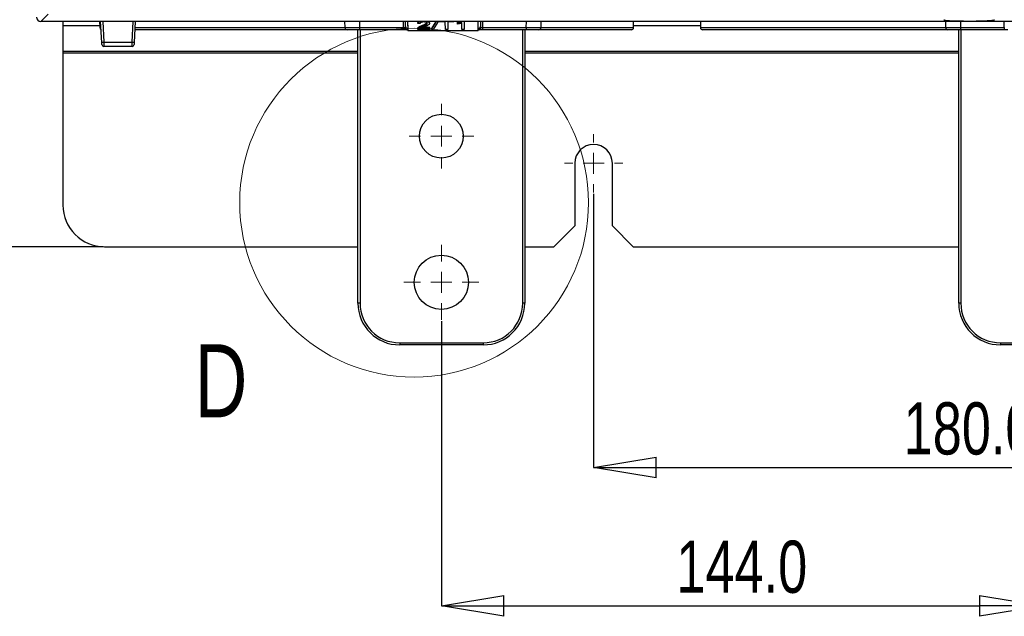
# Paper-space layout 'Sheet1' of a CAD drawing. Header units: millimetres. Extents: x -7 to 420, y -21 to 297.
# Tile 21 of 105: x 33 to 81, y 111 to 139. Entities that reach past the tile are written whole.
import ezdxf

# ---------------------------------------------------------------- set-up
doc = ezdxf.new("R2010")
doc.units = ezdxf.units.MM
doc.header["$PDSIZE"] = -1
doc.styles.add('SLDTEXTSTYLE1', font='TXT', dxfattribs={"width": 0.75})
doc.dimstyles.new('SLDDIMSTYLE1', dxfattribs={"dimtxt": 2.5, "dimasz": 3, "dimexe": 0, "dimexo": 0.0625, "dimtad": 1, "dimdec": 1, "dimlfac": 5, "dimrnd": 1e-09, "dimzin": 4, "dimdsep": 46, "dimtxsty": 'SLDTEXTSTYLE1', "dimblk1": 'CLOSED', "dimblk2": 'CLOSED', "dimsah": 1, "dimcen": 0.09, "dimadec": 0, "dimazin": 1, "dimtfac": 1, "dimtofl": 0, "dimtmove": 0, "dimatfit": 3, "dimldrblk": 'CLOSED', "dimfxl": 1, "dimfrac": 2, "dimtolj": 1, "dimtzin": 12, "dimarcsym": 0})

# ---------------------------------------------------------------- blocks, each defined once
blk = doc.blocks.new('_Closed')
at = {"color": 0, "linetype": 'ByBlock', "lineweight": -2}
for p, q in [((-1, 0.166667), (0, 0)), ((-1, 0.166667), (-1, -0.166667)), ((0, 0), (-1, -0.166667)), ((0, 0), (-1, 0))]:
    blk.add_line(p, q, dxfattribs=at)
blk = doc.blocks.new('_D_2')
at = {"color": 0, "linetype": 'Continuous', "lineweight": -2}
for p, q in [((61, 130.802), (61, 117.687)), ((97, 130.802), (97, 117.687)), ((64, 117.687), (94, 117.687))]:
    blk.add_line(p, q, dxfattribs=at)
at = {"layer": 'Defpoints', "color": 0}
for p in [(61, 130.865), (97, 130.865), (97, 117.687)]:
    blk.add_point(p, dxfattribs=at)
at = {"color": 0, "lineweight": -2, "xscale": 3, "yscale": 3, "zscale": 3, "rotation": 180}
blk.add_blockref('_Closed', (61, 117.687), dxfattribs=at)
at = {"color": 0, "lineweight": -2, "xscale": 3, "yscale": 3, "zscale": 3}
blk.add_blockref('_Closed', (97, 117.687), dxfattribs=at)
at = {"color": 0, "lineweight": 18, "insert": (79, 120.812), "char_height": 2.5, "attachment_point": 2, "style": 'SLDTEXTSTYLE1'}
blk.add_mtext('\\A1;180.0', dxfattribs=at)
blk = doc.blocks.new('_D_3')
at = {"color": 0, "linetype": 'Continuous', "lineweight": -2}
for p, q in [((53.705, 124.702), (53.705, 111.06)), ((82.505, 124.702), (82.505, 111.06)), ((56.705, 111.06), (79.505, 111.06))]:
    blk.add_line(p, q, dxfattribs=at)
at = {"layer": 'Defpoints', "color": 0}
for p in [(53.705, 124.764), (82.505, 124.764), (82.505, 111.06)]:
    blk.add_point(p, dxfattribs=at)
at = {"color": 0, "lineweight": -2, "xscale": 3, "yscale": 3, "zscale": 3, "rotation": 180}
blk.add_blockref('_Closed', (53.705, 111.06), dxfattribs=at)
at = {"color": 0, "lineweight": -2, "xscale": 3, "yscale": 3, "zscale": 3}
blk.add_blockref('_Closed', (82.505, 111.06), dxfattribs=at)
at = {"color": 0, "lineweight": 18, "insert": (68.105, 114.185), "char_height": 2.5, "attachment_point": 2, "style": 'SLDTEXTSTYLE1'}
blk.add_mtext('\\A1;144.0', dxfattribs=at)
blk = doc.blocks.new('_D_8')
at = {"color": 0, "linetype": 'Continuous', "lineweight": -2}
for p, q in [((37.497, 242.665), (20.733, 242.665)), ((20.733, 239.665), (20.733, 131.265)), ((37.497, 128.265), (20.733, 128.265))]:
    blk.add_line(p, q, dxfattribs=at)
at = {"layer": 'Defpoints', "color": 0}
for p in [(37.56, 242.665), (20.733, 128.265), (37.56, 128.265)]:
    blk.add_point(p, dxfattribs=at)
at = {"color": 0, "lineweight": -2, "xscale": 3, "yscale": 3, "zscale": 3}
for p, rotation in [((20.733, 242.665), 90.0000000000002), ((20.733, 128.265), 270.0000000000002)]:
    blk.add_blockref('_Closed', p, dxfattribs=dict(at, rotation=rotation))
at = {"color": 0, "lineweight": 18, "insert": (17.608, 185.465), "char_height": 2.5, "attachment_point": 2, "rotation": 90, "style": 'SLDTEXTSTYLE1'}
blk.add_mtext('\\A1;572.0', dxfattribs=at)
blk = doc.blocks.new('SW_CENTERMARKSYMBOL_0')
at = {"color": 0, "linetype": 'Continuous', "lineweight": 18}
for p, q in [((0, 1), (0, 1.8)), ((0, 0), (0, 0.5)), ((-1, 0), (-1.8, 0)), ((0, 0), (-0.5, 0)), ((0, 0), (0, -0.5)), ((0, 0), (0.5, 0)), ((1, 0), (1.8, 0)), ((0, -1), (0, -1.8))]:
    blk.add_line(p, q, dxfattribs=at)
blk = doc.blocks.new('SW_CENTERMARKSYMBOL_1')
at = {"color": 0, "linetype": 'Continuous', "lineweight": 18}
for p, q in [((0, 1), (0, 1.55)), ((0, 0), (0, 0.5)), ((-1, 0), (-1.55, 0)), ((0, 0), (-0.5, 0)), ((0, 0), (0, -0.5)), ((0, 0), (0.5, 0)), ((1, 0), (1.55, 0)), ((0, -1), (0, -1.55))]:
    blk.add_line(p, q, dxfattribs=at)
blk = doc.blocks.new('SW_CENTERMARKSYMBOL_7')
at = {"color": 0, "linetype": 'Continuous', "lineweight": 18}
for p, q in [((0, 1), (0, 1.4)), ((0, 0), (0, 0.5)), ((-1, 0), (-1.4, 0)), ((0, 0), (-0.5, 0)), ((0, 0), (0, -0.5)), ((0, 0), (0.5, 0)), ((1, 0), (1.4, 0)), ((0, -1), (0, -1.4))]:
    blk.add_line(p, q, dxfattribs=at)

psp = doc.layouts.new('Sheet1')

# ---------------------------------------------------------------- linework, layer by layer
at = {"color": 7, "linetype": 'Continuous', "lineweight": 25}
for p, q in [((34.852, 139.417), (34.5, 139.065)), ((123.5, 139.065), (34.5, 139.065)), ((35.56, 139.065), (35.56, 138.861)), ((35.56, 138.861), (35.56, 137.643)), ((37.322, 139.065), (37.325, 138.764)), ((37.421, 138.059), (37.369, 139.065)), ((39.032, 139.065), (38.979, 138.059)), ((49.085, 138.764), (49.082, 139.065)), ((51.989, 138.821), (51.987, 139.065)), ((52.086, 139.065), (52.089, 138.731)), ((52.086, 139.065), (52.09, 138.629)), ((52.577, 138.967), (52.577, 139.011)), ((52.687, 138.962), (52.577, 138.967)), ((52.785, 138.822), (52.785, 138.866)), ((53.137, 138.968), (53.138, 139.012)), ((53.438, 139.065), (53.227, 138.715)), ((53.227, 138.671), (53.465, 139.065)), ((53.557, 139.065), (53.312, 138.671)), ((53.603, 139.036), (53.603, 139.065)), ((53.892, 139.036), (53.603, 139.036)), ((53.895, 138.671), (53.892, 139.036)), ((54.015, 139.036), (54.012, 138.671)), ((54.303, 139.036), (54.015, 139.036)), ((54.303, 139.065), (54.303, 139.036)), ((54.481, 138.978), (54.48, 139.022)), ((54.481, 138.932), (54.481, 138.978)), ((54.691, 138.671), (54.688, 138.994)), ((54.8, 139.065), (54.796, 138.671)), ((55.47, 138.629), (55.474, 139.065)), ((55.472, 138.731), (55.474, 139.065)), ((55.574, 139.065), (55.572, 138.821)), ((58.478, 139.065), (58.476, 138.764)), ((62.916, 138.764), (62.918, 139.065)), ((66.122, 139.065), (66.125, 138.764)), ((77.885, 138.764), (77.882, 139.065)), ((49.185, 138.665), (39.011, 138.665)), ((49.785, 138.665), (49.185, 138.665)), ((49.705, 125.564), (49.705, 138.665)), ((49.785, 138.764), (51.889, 138.764)), ((49.785, 138.764), (49.785, 138.665)), ((51.889, 138.665), (49.785, 138.665)), ((51.889, 138.764), (51.889, 138.665)), ((52.062, 138.665), (51.889, 138.665)), ((52.089, 138.665), (52.062, 138.665)), ((52.089, 138.731), (52.089, 138.665)), ((52.09, 138.629), (52.089, 138.665)), ((52.09, 138.629), (55.47, 138.629)), ((52.568, 138.671), (52.568, 138.715)), ((53.146, 138.671), (52.568, 138.671)), ((52.58, 138.705), (52.579, 138.749)), ((52.702, 138.719), (53.147, 138.719)), ((53.147, 138.764), (52.793, 138.764)), ((53.147, 138.719), (53.146, 138.671)), ((53.147, 138.719), (53.147, 138.764)), ((53.227, 138.671), (53.227, 138.715)), ((53.312, 138.671), (53.227, 138.671)), ((54.012, 138.671), (53.895, 138.671)), ((54.796, 138.671), (54.691, 138.671)), ((55.47, 138.629), (55.471, 138.665)), ((55.471, 138.665), (55.472, 138.731)), ((55.498, 138.665), (55.471, 138.665)), ((55.671, 138.665), (55.498, 138.665)), ((55.671, 138.764), (55.671, 138.665)), ((55.671, 138.764), (57.776, 138.764)), ((57.776, 138.665), (55.671, 138.665)), ((57.705, 138.665), (57.705, 125.564)), ((57.776, 138.764), (57.776, 138.665)), ((58.376, 138.665), (57.776, 138.665)), ((62.816, 138.665), (58.387, 138.665)), ((77.985, 138.665), (66.225, 138.665)), ((78.585, 138.665), (77.985, 138.665)), ((78.505, 125.564), (78.505, 138.665)), ((78.585, 138.764), (80.689, 138.764)), ((78.585, 138.764), (78.585, 138.665)), ((80.689, 138.665), (78.585, 138.665)), ((80.689, 138.764), (80.689, 138.665)), ((80.862, 138.665), (80.689, 138.665)), ((37.521, 138.063), (38.879, 138.063)), ((38.874, 137.865), (37.527, 137.865)), ((35.56, 137.643), (35.56, 137.563)), ((35.56, 137.563), (35.56, 130.265)), ((60.1, 132.265), (60.1, 129.265)), ((61.9, 129.265), (61.9, 132.265)), ((59.1, 128.265), (60.1, 129.265)), ((61.9, 129.265), (62.9, 128.265)), ((37.56, 128.265), (49.705, 128.265)), ((57.705, 128.265), (59.1, 128.265)), ((62.9, 128.265), (78.505, 128.265)), ((49.805, 125.564), (49.705, 125.564)), ((57.705, 125.564), (57.605, 125.564)), ((78.605, 125.564), (78.505, 125.564)), ((51.705, 123.664), (55.705, 123.664)), ((51.705, 123.664), (51.705, 123.564)), ((55.705, 123.664), (55.705, 123.564)), ((80.505, 123.664), (84.505, 123.664)), ((80.505, 123.664), (80.505, 123.564)), ((55.705, 123.564), (51.705, 123.564)), ((84.505, 123.564), (80.505, 123.564))]:
    psp.add_line(p, q, dxfattribs=at)
at = {"color": 8, "linetype": 'Continuous', "lineweight": 25}
for p, q in [((35.56, 138.861), (37.324, 138.861)), ((37.469, 139.065), (37.521, 138.063)), ((38.879, 138.063), (38.932, 139.065)), ((49.782, 139.065), (49.785, 138.764)), ((51.889, 138.764), (51.887, 139.065)), ((55.674, 139.065), (55.671, 138.764)), ((57.776, 138.764), (57.778, 139.065)), ((62.917, 138.861), (66.124, 138.861)), ((78.582, 139.065), (78.585, 138.764)), ((80.689, 138.764), (80.687, 139.065)), ((37.325, 138.764), (37.385, 138.764)), ((39.016, 138.764), (49.085, 138.764)), ((49.805, 138.665), (49.805, 125.564)), ((57.605, 125.564), (57.605, 138.665)), ((58.476, 138.764), (62.916, 138.764)), ((66.125, 138.764), (77.885, 138.764)), ((78.605, 138.665), (78.605, 125.564)), ((35.56, 137.643), (49.705, 137.643)), ((35.56, 137.563), (49.705, 137.563)), ((57.705, 137.643), (78.505, 137.643)), ((57.705, 137.563), (78.505, 137.563))]:
    psp.add_line(p, q, dxfattribs=at)
at = {"color": 7, "linetype": 'Continuous', "lineweight": 25, "flags": 128}
for points in [[(37.427, 137.96), (37.427, 137.961), (37.426, 137.967), (37.426, 137.976), (37.425, 137.988), (37.424, 138.003), (37.423, 138.021), (37.422, 138.039), (37.421, 138.059)], [(37.521, 138.063), (37.522, 138.024), (37.523, 137.987), (37.524, 137.953), (37.525, 137.923), (37.526, 137.898), (37.526, 137.88), (37.526, 137.869), (37.527, 137.865)], [(38.874, 137.865), (38.874, 137.869), (38.874, 137.88), (38.875, 137.898), (38.875, 137.923), (38.876, 137.953), (38.877, 137.987), (38.878, 138.024), (38.879, 138.063)], [(38.979, 138.059), (38.978, 138.039), (38.977, 138.021), (38.976, 138.003), (38.975, 137.988), (38.975, 137.976), (38.974, 137.967), (38.974, 137.961), (38.974, 137.96)]]:
    psp.add_lwpolyline(points, dxfattribs=at)
at = {"color": 7, "linetype": 'Continuous', "lineweight": 18}
psp.add_circle((52.397, 130.379), 8.36, dxfattribs=at)
at = {"color": 7, "linetype": 'Continuous', "lineweight": 25}
for centre, radius in [((53.705, 133.564), 1.05), ((53.705, 126.564), 1.3)]:
    psp.add_circle(centre, radius, dxfattribs=at)
for centre, radius, start, end in [((52.084, 138.826), 0.0957, 183.3439, 272.6868), ((55.476, 138.826), 0.0957, 267.3132, 356.6561), ((37.425, 138.765), 0.1, 180.5, 249.4002), ((49.185, 138.765), 0.1, 180.5, 270), ((58.376, 138.765), 0.1, 270, 359.5), ((62.816, 138.765), 0.1, 270, 359.5), ((66.225, 138.765), 0.1, 180.5, 270), ((77.985, 138.765), 0.1, 180.5, 270), ((37.347, 140.912), 2.855, 271.4968, 273.5031), ((37.527, 137.965), 0.1, 183, 270), ((38.874, 137.965), 0.1, 270, 357), ((39.053, 140.912), 2.854, 266.4966, 268.5034), ((61, 132.265), 0.9, 0, 180), ((37.56, 130.265), 2, 180, 270), ((51.705, 125.564), 2, 180, 270), ((51.705, 125.564), 1.9, 180, 270), ((55.705, 125.564), 1.9, 270, 0), ((55.705, 125.564), 2, 270, 0), ((80.505, 125.564), 2, 180, 270), ((80.505, 125.564), 1.9, 180, 270)]:
    psp.add_arc(centre, radius, start, end, dxfattribs=at)
for centre, major_axis, ratio, start_param, end_param in [((34.5, 139.265), (-0.142, -0.142), 0.997265, 5.499157, 7.067214), ((51.889, 138.821), (0.0994, -0.0121), 0.929702, 5.743717, 6.404472), ((55.672, 138.821), (0.0994, 0.0121), 0.929702, 3.020306, 3.681061), ((79, 139.144), (1.215, 0), 0.052408, 3.312807, 6.009302), ((49.785, 138.765), (0.7, 0.001), 0.001247, 3.141602, 4.712322), ((51.889, 138.765), (0.1, -0.001), 0.008724, 4.712617, 5.622582), ((51.889, 138.731), (0.2, 0), 0.461511, 5.544666, 6.288324), ((55.672, 138.731), (0.2, 0), 0.461511, 3.136454, 3.880112), ((55.671, 138.765), (0.1, 0.001), 0.008724, 3.802196, 4.712161), ((57.776, 138.765), (0.7, -0.001), 0.001247, 4.712456, 6.283176), ((78.585, 138.765), (0.7, 0.001), 0.001247, 3.141602, 4.712322)]:
    psp.add_ellipse(centre, major_axis=major_axis, ratio=ratio, start_param=start_param, end_param=end_param, dxfattribs=at)
at = {"color": 8, "linetype": 'Continuous', "lineweight": 25}
for start_param, end_param in [(3.141135, 3.312807), (6.009302, 6.283643)]:
    psp.add_ellipse((79, 139.144), major_axis=(1.215, 0), ratio=0.052408, start_param=start_param, end_param=end_param, dxfattribs=at)
at = {"color": 7, "linetype": 'Continuous', "lineweight": 25}
for points, knots in [([(52.612, 139.065), (52.6, 139.053), (52.583, 139.036), (52.578, 139.017), (52.577, 139.011)], [0, 0, 0, 0, 0.657438, 1, 1, 1, 1]), ([(52.577, 138.967), (52.586, 138.988), (52.599, 139.02), (52.656, 139.053), (52.694, 139.061), (52.709, 139.065)], [0, 0, 0, 0, 0.5377958, 0.8253737, 1, 1, 1, 1]), ([(52.785, 138.866), (52.743, 138.85), (52.679, 138.826), (52.612, 138.785), (52.59, 138.761), (52.579, 138.749)], [0, 0, 0, 0, 0.480224, 0.735667, 1, 1, 1, 1]), ([(52.58, 138.705), (52.6, 138.725), (52.634, 138.758), (52.713, 138.795), (52.761, 138.813), (52.785, 138.822)], [0, 0, 0, 0, 0.44911, 0.725749, 1, 1, 1, 1]), ([(52.86, 139.036), (52.839, 139.035), (52.8, 139.034), (52.75, 139.023), (52.714, 139.007), (52.692, 138.985), (52.689, 138.97), (52.687, 138.962)], [0, 0, 0, 0, 0.227286, 0.414683, 0.602407, 0.78394, 1, 1, 1, 1]), ([(52.887, 138.8), (52.87, 138.793), (52.834, 138.779), (52.766, 138.755), (52.727, 138.733), (52.702, 138.719)], [0, 0, 0, 0, 0.271721, 0.543629, 1, 1, 1, 1]), ([(53.012, 138.981), (53.012, 138.98), (53.004, 138.964), (52.95, 138.937), (52.873, 138.901), (52.814, 138.878), (52.785, 138.866)], [0, 0, 0, 0, 0.0186713, 0.3308239, 0.667996, 1, 1, 1, 1]), ([(52.785, 138.822), (52.812, 138.832), (52.866, 138.854), (52.948, 138.89), (53.016, 138.928), (53.024, 138.958), (53.027, 138.968)], [0, 0, 0, 0, 0.253049, 0.512472, 0.838644, 1, 1, 1, 1]), ([(53.027, 138.968), (53.025, 138.976), (53.022, 138.993), (52.988, 139.015), (52.942, 139.029), (52.897, 139.035), (52.87, 139.035), (52.86, 139.036)], [0, 0, 0, 0, 0.230514, 0.47303, 0.683158, 0.88808, 1, 1, 1, 1]), ([(53.137, 138.968), (53.133, 138.952), (53.125, 138.918), (53.06, 138.874), (52.978, 138.835), (52.918, 138.812), (52.887, 138.8)], [0, 0, 0, 0, 0.2379598, 0.493368, 0.7452399, 1, 1, 1, 1]), ([(53.011, 139.065), (53.024, 139.062), (53.061, 139.053), (53.104, 139.029), (53.134, 138.998), (53.136, 138.977), (53.137, 138.968)], [0, 0, 0, 0, 0.158024, 0.451964, 0.768213, 1, 1, 1, 1]), ([(53.138, 139.012), (53.137, 139.026), (53.135, 139.045), (53.113, 139.061), (53.107, 139.065)], [0, 0, 0, 0, 0.735663, 1, 1, 1, 1]), ([(54.617, 139.065), (54.602, 139.059), (54.561, 139.042), (54.512, 139.03), (54.48, 139.022)], [0, 0, 0, 0, 0.362862, 1, 1, 1, 1]), ([(54.481, 138.978), (54.515, 138.987), (54.577, 139.003), (54.654, 139.032), (54.686, 139.055), (54.701, 139.065)], [0, 0, 0, 0, 0.389572, 0.722281, 1, 1, 1, 1]), ([(54.688, 138.994), (54.665, 138.984), (54.622, 138.967), (54.551, 138.947), (54.504, 138.937), (54.481, 138.932)], [0, 0, 0, 0, 0.383123, 0.698278, 1, 1, 1, 1]), ([(51.968, 138.764), (51.968, 138.763), (51.969, 138.753), (51.974, 138.732), (51.989, 138.703), (52.011, 138.68), (52.028, 138.672), (52.037, 138.668)], [0, 0, 0, 0, 0.009264, 0.237285, 0.492291, 0.746133, 1, 1, 1, 1]), ([(52.037, 138.668), (52.041, 138.667), (52.048, 138.665), (52.058, 138.665), (52.062, 138.665)], [0, 0, 0, 0, 0.51194, 1, 1, 1, 1]), ([(52.579, 138.749), (52.576, 138.743), (52.57, 138.734), (52.568, 138.723), (52.568, 138.717), (52.568, 138.715)], [0, 0, 0, 0, 0.524851, 0.793598, 1, 1, 1, 1]), ([(52.568, 138.671), (52.568, 138.676), (52.569, 138.685), (52.574, 138.696), (52.578, 138.702), (52.58, 138.705)], [0, 0, 0, 0, 0.459561, 0.729314, 1, 1, 1, 1]), ([(55.498, 138.665), (55.503, 138.665), (55.512, 138.665), (55.52, 138.667), (55.524, 138.668)], [0, 0, 0, 0, 0.516648, 1, 1, 1, 1]), ([(55.592, 138.764), (55.592, 138.763), (55.591, 138.753), (55.586, 138.732), (55.571, 138.703), (55.55, 138.68), (55.532, 138.672), (55.524, 138.668)], [0, 0, 0, 0, 0.009267, 0.237289, 0.492287, 0.746131, 1, 1, 1, 1])]:
    psp.add_open_spline(points, degree=3, knots=knots, dxfattribs=at)

# ---------------------------------------------------------------- block references
at = {"color": 7, "linetype": 'Continuous', "lineweight": 18}
for name, p in [('SW_CENTERMARKSYMBOL_1', (53.705, 133.564)), ('SW_CENTERMARKSYMBOL_7', (61, 132.265)), ('SW_CENTERMARKSYMBOL_0', (53.705, 126.564))]:
    psp.add_blockref(name, p, dxfattribs=at)

# ---------------------------------------------------------------- texts
at = {"color": 7, "linetype": 'Continuous', "lineweight": 18, "insert": (41.869, 123.597), "char_height": 3.5, "attachment_point": 1, "style": 'SLDTEXTSTYLE1'}
psp.add_mtext('D', dxfattribs=at)

# ---------------------------------------------------------------- dimensions: what is measured, and where the dimension line sits
at = {"color": 7, "linetype": 'Continuous', "lineweight": 18}
dim = psp.add_linear_dim(base=(20.733, 128.265), p1=(37.56, 242.665), p2=(37.56, 128.265), angle=90, dimstyle='SLDDIMSTYLE1', dxfattribs=at)
dim.commit()
dim.dimension.update_dxf_attribs({"geometry": '_D_8', "text_midpoint": (20.733, 185.465), "dimtype": 160})
for base, p1, p2, picture, middle in [((97, 117.687), (61, 130.865), (97, 130.865), '_D_2', (79, 117.687)), ((82.505, 111.06), (53.705, 124.764), (82.505, 124.764), '_D_3', (68.105, 111.06))]:
    dim = psp.add_linear_dim(base=base, p1=p1, p2=p2, dimstyle='SLDDIMSTYLE1', dxfattribs=at)
    dim.commit()
    dim.dimension.update_dxf_attribs({"geometry": picture, "text_midpoint": middle, "dimtype": 160})

doc.saveas('drawing.dxf')
